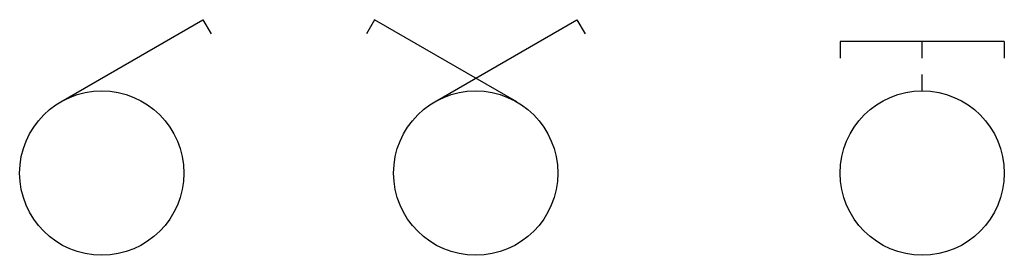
# Model space of a CAD drawing. Header units: millimetres. Extents: x 3686 to 4886, y 905 to 1192.
import ezdxf

# ---------------------------------------------------------------- set-up
doc = ezdxf.new("R2010")
doc.units = ezdxf.units.MM

# ---------------------------------------------------------------- blocks, each defined once
blk = doc.blocks.new('Interrupteur simple')
for p, q in [((-50, 86.6), (123.2, 186.6)), ((123.2, 186.6), (133.2, 169.3))]:
    blk.add_line(p, q)
blk.add_circle((0, 0), 100)
blk = doc.blocks.new('Va et vient')
for p, q in [((-123.2, 186.6), (-133.2, 169.3)), ((50, 86.6), (-123.2, 186.6)), ((-50, 86.6), (123.2, 186.6)), ((123.2, 186.6), (133.2, 169.3))]:
    blk.add_line(p, q)
blk.add_circle((0, 0), 100)
blk = doc.blocks.new('poussoir')
for p, q in [((100, 160), (-100, 160)), ((-100, 160), (-100, 140)), ((0, 140), (0, 160)), ((100, 160), (100, 140)), ((0, 100), (0, 120))]:
    blk.add_line(p, q)
blk.add_circle((0, 0), 100)

msp = doc.modelspace()

# ---------------------------------------------------------------- block references
for name, p in [('Interrupteur simple', (3785.7, 1005.1)), ('Va et vient', (4241.4, 1005.1)), ('poussoir', (4785.5, 1005.1))]:
    msp.add_blockref(name, p)

doc.saveas('drawing.dxf')
